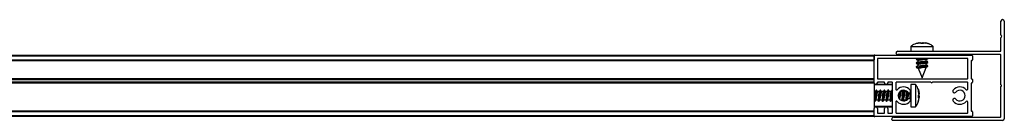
# Model space of a CAD drawing. Header units: millimetres. Extents: x 2691.005 to 2691.705, y 3117.748 to 3117.788.
# Tile 2 of 2: x 2691.355 to 2691.705, y 3117.748 to 3117.784. Entities that reach past the tile are written whole.
import ezdxf

# ---------------------------------------------------------------- set-up
doc = ezdxf.new("R2010")
doc.units = ezdxf.units.MM
doc.layers.add('SANINDUSA', color=3, linetype='Continuous')

msp = doc.modelspace()

# ---------------------------------------------------------------- linework, layer by layer
at = {"layer": 'SANINDUSA'}
for p, q in [((2691.703353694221, 3117.778732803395), (2691.703353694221, 3117.783579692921)), ((2691.704553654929, 3117.783579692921), (2691.704553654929, 3117.748779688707)), ((2691.673162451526, 3117.775600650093), (2691.674752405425, 3117.775934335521)), ((2691.673179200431, 3117.775600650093), (2691.67317020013, 3117.775600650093)), ((2691.674771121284, 3117.775934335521), (2691.673179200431, 3117.775600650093)), ((2691.674072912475, 3117.775848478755), (2691.673439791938, 3117.775665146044)), ((2691.674581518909, 3117.775934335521), (2691.674082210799, 3117.7758163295)), ((2691.674763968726, 3117.775869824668), (2691.675046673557, 3117.775934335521)), ((2691.674857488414, 3117.775600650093), (2691.674771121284, 3117.775934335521)), ((2691.675560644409, 3117.775934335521), (2691.674824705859, 3117.775600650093)), ((2691.675823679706, 3117.775600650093), (2691.674857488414, 3117.775600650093)), ((2691.675749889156, 3117.775600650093), (2691.675836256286, 3117.775934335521)), ((2691.675778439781, 3117.775600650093), (2691.675836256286, 3117.775934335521)), ((2691.675795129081, 3117.775600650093), (2691.675854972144, 3117.775934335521)), ((2691.675854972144, 3117.775934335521), (2691.675823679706, 3117.775600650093)), ((2691.677444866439, 3117.775600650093), (2691.675854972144, 3117.775934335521)), ((2691.677023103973, 3117.775600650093), (2691.676002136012, 3117.775833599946)), ((2691.676025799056, 3117.775934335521), (2691.67651592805, 3117.775818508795)), ((2691.67743717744, 3117.775600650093), (2691.677444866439, 3117.775600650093)), ((2691.703353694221, 3117.772979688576), (2691.703353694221, 3117.777726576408)), ((2691.703583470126, 3117.778422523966), (2691.703377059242, 3117.778668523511)), ((2691.703377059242, 3117.777790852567), (2691.703583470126, 3117.778036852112)), ((2691.666653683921, 3117.772879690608), (2691.703253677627, 3117.772879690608)), ((2691.671303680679, 3117.774603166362), (2691.671303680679, 3117.772879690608)), ((2691.671303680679, 3117.774603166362), (2691.679303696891, 3117.774603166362)), ((2691.679303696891, 3117.772879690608), (2691.679303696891, 3117.774603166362)), ((2691.044253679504, 3117.771529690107), (2691.658253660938, 3117.771529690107)), ((2691.044253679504, 3117.771229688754), (2691.658253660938, 3117.771229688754)), ((2691.044253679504, 3117.769829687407), (2691.658253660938, 3117.769829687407)), ((2691.044253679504, 3117.76952968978), (2691.658253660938, 3117.76952968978)), ((2691.658253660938, 3117.769429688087), (2691.044253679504, 3117.769429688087)), ((2691.658253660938, 3117.771229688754), (2691.658253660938, 3117.771529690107)), ((2691.658253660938, 3117.771229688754), (2691.658253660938, 3117.769829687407)), ((2691.658253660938, 3117.761629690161), (2691.658253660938, 3117.771229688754)), ((2691.658553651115, 3117.771529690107), (2691.692953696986, 3117.771529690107)), ((2691.659453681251, 3117.770229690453), (2691.659453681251, 3117.763129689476)), ((2691.691453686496, 3117.770329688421), (2691.659553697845, 3117.770329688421)), ((2691.703253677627, 3117.771679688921), (2691.666653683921, 3117.771679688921)), ((2691.673283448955, 3117.77157104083), (2691.673230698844, 3117.771529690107)), ((2691.673799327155, 3117.770329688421), (2691.673232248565, 3117.769884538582)), ((2691.673232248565, 3117.769884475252), (2691.673845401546, 3117.769670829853)), ((2691.673806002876, 3117.76893496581), (2691.673232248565, 3117.768484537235)), ((2691.673460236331, 3117.771679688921), (2691.673283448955, 3117.77157104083)), ((2691.673541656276, 3117.770329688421), (2691.673283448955, 3117.770171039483)), ((2691.673843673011, 3117.769115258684), (2691.673283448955, 3117.768771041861)), ((2691.673295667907, 3117.770000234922), (2691.673349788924, 3117.769976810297)), ((2691.673295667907, 3117.768600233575), (2691.673349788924, 3117.768576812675)), ((2691.67373560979, 3117.771679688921), (2691.673544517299, 3117.771529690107)), ((2691.673843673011, 3117.769671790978), (2691.673843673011, 3117.768941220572)), ((2691.6773750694, 3117.769174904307), (2691.676761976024, 3117.769388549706)), ((2691.676763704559, 3117.769944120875), (2691.677323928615, 3117.770288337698)), ((2691.676763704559, 3117.769387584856), (2691.676763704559, 3117.770117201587)), ((2691.676763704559, 3117.768544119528), (2691.677323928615, 3117.768888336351)), ((2691.676763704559, 3117.767987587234), (2691.676763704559, 3117.768717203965)), ((2691.67680131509, 3117.770124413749), (2691.677062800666, 3117.770329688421)), ((2691.67680131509, 3117.768724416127), (2691.6773750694, 3117.769174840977)), ((2691.676808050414, 3117.771529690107), (2691.676999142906, 3117.771679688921)), ((2691.677065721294, 3117.771529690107), (2691.677309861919, 3117.771679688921)), ((2691.677311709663, 3117.769059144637), (2691.677257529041, 3117.769082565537)), ((2691.69155370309, 3117.763129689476), (2691.69155370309, 3117.770229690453)), ((2691.692753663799, 3117.769429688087), (2691.692753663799, 3117.763129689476)), ((2691.692953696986, 3117.76952968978), (2691.692853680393, 3117.76952968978)), ((2691.693253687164, 3117.771229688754), (2691.693253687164, 3117.769829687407)), ((2691.703353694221, 3117.760829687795), (2691.703353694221, 3117.771579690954)), ((2691.673232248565, 3117.768484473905), (2691.673845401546, 3117.768270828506)), ((2691.673806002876, 3117.767534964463), (2691.673232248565, 3117.767084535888)), ((2691.673232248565, 3117.767084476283), (2691.67395543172, 3117.766832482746)), ((2691.673843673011, 3117.767715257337), (2691.673283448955, 3117.767371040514)), ((2691.673295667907, 3117.767200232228), (2691.673349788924, 3117.767176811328)), ((2691.673843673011, 3117.768271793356), (2691.673843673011, 3117.767541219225)), ((2691.673938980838, 3117.766838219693), (2691.673940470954, 3117.766834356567)), ((2691.673940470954, 3117.766834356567), (2691.675303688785, 3117.763379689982)), ((2691.675303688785, 3117.763379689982), (2691.676763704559, 3117.767079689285)), ((2691.676763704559, 3117.767079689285), (2691.675357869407, 3117.767079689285)), ((2691.6773750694, 3117.76777490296), (2691.676761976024, 3117.767988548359)), ((2691.676763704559, 3117.767144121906), (2691.677323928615, 3117.767488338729)), ((2691.676763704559, 3117.767079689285), (2691.676763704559, 3117.767317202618)), ((2691.67680131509, 3117.76732441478), (2691.6773750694, 3117.767774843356)), ((2691.677311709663, 3117.76765914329), (2691.677257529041, 3117.767682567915)), ((2691.044253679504, 3117.763129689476), (2691.658253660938, 3117.763129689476)), ((2691.044253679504, 3117.763029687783), (2691.658253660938, 3117.763029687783)), ((2691.044253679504, 3117.762729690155), (2691.658253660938, 3117.762729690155)), ((2691.658253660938, 3117.761829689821), (2691.044253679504, 3117.761829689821)), ((2691.658253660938, 3117.761529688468), (2691.044253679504, 3117.761529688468)), ((2691.658253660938, 3117.761829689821), (2691.658253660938, 3117.762729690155)), ((2691.658253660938, 3117.761529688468), (2691.658253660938, 3117.761629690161)), ((2691.658253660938, 3117.761529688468), (2691.658253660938, 3117.761429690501)), ((2691.659453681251, 3117.761729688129), (2691.659453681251, 3117.761629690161)), ((2691.659553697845, 3117.763029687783), (2691.691453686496, 3117.763029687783)), ((2691.661853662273, 3117.761829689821), (2691.659553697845, 3117.761829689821)), ((2691.661953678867, 3117.761629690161), (2691.661953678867, 3117.761729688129)), ((2691.66315369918, 3117.761729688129), (2691.66315369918, 3117.761629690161)), ((2691.664653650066, 3117.761829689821), (2691.663253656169, 3117.761829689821)), ((2691.66475366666, 3117.750829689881), (2691.66475366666, 3117.761729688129)), ((2691.665953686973, 3117.761729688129), (2691.665953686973, 3117.759334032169)), ((2691.678453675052, 3117.761829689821), (2691.666053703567, 3117.761829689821)), ((2691.691453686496, 3117.761829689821), (2691.679053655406, 3117.761829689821)), ((2691.69155370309, 3117.759334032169), (2691.69155370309, 3117.761729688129)), ((2691.692853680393, 3117.763029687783), (2691.692953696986, 3117.763029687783)), ((2691.692953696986, 3117.761529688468), (2691.692853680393, 3117.761529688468)), ((2691.693253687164, 3117.762729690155), (2691.693253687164, 3117.761829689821)), ((2691.658253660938, 3117.761429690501), (2691.044253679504, 3117.761429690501)), ((2691.658253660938, 3117.761429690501), (2691.658253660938, 3117.752429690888)), ((2691.664553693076, 3117.761029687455), (2691.658253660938, 3117.761029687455)), ((2691.66475366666, 3117.760829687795), (2691.658253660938, 3117.760829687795)), ((2691.658710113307, 3117.758489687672), (2691.658253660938, 3117.758489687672)), ((2691.65867101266, 3117.758489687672), (2691.658685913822, 3117.758516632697)), ((2691.659121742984, 3117.759092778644), (2691.658685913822, 3117.758516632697)), ((2691.659162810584, 3117.759099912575), (2691.658714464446, 3117.758525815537)), ((2691.659384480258, 3117.758480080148), (2691.659167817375, 3117.759099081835)), ((2691.660110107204, 3117.758489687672), (2691.659379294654, 3117.758489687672)), ((2691.660521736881, 3117.759092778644), (2691.660085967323, 3117.758516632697)), ((2691.660562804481, 3117.759099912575), (2691.660114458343, 3117.758525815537)), ((2691.660784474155, 3117.758480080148), (2691.660567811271, 3117.759099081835)), ((2691.6615101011, 3117.758489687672), (2691.660779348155, 3117.758489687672)), ((2691.661471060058, 3117.758489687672), (2691.661485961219, 3117.758516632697)), ((2691.661921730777, 3117.759092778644), (2691.661485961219, 3117.758516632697)), ((2691.661962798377, 3117.759099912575), (2691.661514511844, 3117.758525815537)), ((2691.662184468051, 3117.758480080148), (2691.661967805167, 3117.759099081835)), ((2691.662910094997, 3117.758489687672), (2691.662179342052, 3117.758489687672)), ((2691.663321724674, 3117.759092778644), (2691.662885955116, 3117.758516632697)), ((2691.663362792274, 3117.759099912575), (2691.66291450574, 3117.758525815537)), ((2691.663584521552, 3117.758480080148), (2691.663367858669, 3117.759099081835)), ((2691.664310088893, 3117.758489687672), (2691.663579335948, 3117.758489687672)), ((2691.664271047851, 3117.758489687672), (2691.664285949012, 3117.758516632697)), ((2691.66472171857, 3117.759092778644), (2691.664285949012, 3117.758516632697)), ((2691.66475366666, 3117.759088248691), (2691.664314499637, 3117.758525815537)), ((2691.666121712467, 3117.759092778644), (2691.666106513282, 3117.759072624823)), ((2691.666162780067, 3117.759099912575), (2691.666131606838, 3117.759059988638)), ((2691.666188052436, 3117.759041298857), (2691.666167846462, 3117.759099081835)), ((2691.667784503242, 3117.758480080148), (2691.667731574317, 3117.758631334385)), ((2691.668510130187, 3117.758489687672), (2691.667779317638, 3117.758489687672)), ((2691.668208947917, 3117.75884993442), (2691.668079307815, 3117.758489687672)), ((2691.66827981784, 3117.758869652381), (2691.668301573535, 3117.758489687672)), ((2691.668663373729, 3117.758927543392), (2691.668376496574, 3117.758489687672)), ((2691.668566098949, 3117.758779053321), (2691.66846858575, 3117.758908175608)), ((2691.66847102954, 3117.758489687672), (2691.668485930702, 3117.758516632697)), ((2691.668797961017, 3117.758929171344), (2691.668485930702, 3117.758516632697)), ((2691.668828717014, 3117.758928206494), (2691.668514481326, 3117.758525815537)), ((2691.669184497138, 3117.758480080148), (2691.669034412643, 3117.758908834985)), ((2691.669910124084, 3117.758489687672), (2691.669179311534, 3117.758489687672)), ((2691.669571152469, 3117.75874484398), (2691.669479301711, 3117.758489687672)), ((2691.669687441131, 3117.758685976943), (2691.669701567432, 3117.758489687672)), ((2691.669840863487, 3117.758587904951), (2691.669776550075, 3117.758489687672)), ((2691.669904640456, 3117.758541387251), (2691.669885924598, 3117.758516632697)), ((2691.669918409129, 3117.758530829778), (2691.669914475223, 3117.758525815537)), ((2691.671074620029, 3117.756800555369), (2691.671074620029, 3117.758182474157)), ((2691.671274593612, 3117.758689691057), (2691.671273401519, 3117.758667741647)), ((2691.67299812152, 3117.761029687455), (2691.671274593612, 3117.761029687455)), ((2691.671274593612, 3117.761029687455), (2691.671274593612, 3117.756401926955)), ((2691.67299812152, 3117.761029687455), (2691.67299812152, 3117.756401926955)), ((2691.673283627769, 3117.760571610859), (2691.673014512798, 3117.760976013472)), ((2691.673995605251, 3117.759060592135), (2691.673995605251, 3117.759212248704)), ((2691.673995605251, 3117.759212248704), (2691.674329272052, 3117.757650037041)), ((2691.674329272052, 3117.757479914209), (2691.673995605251, 3117.759060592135)), ((2691.674329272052, 3117.757305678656), (2691.673995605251, 3117.758784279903)), ((2691.674329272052, 3117.757156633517), (2691.673995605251, 3117.758486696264)), ((2691.674198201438, 3117.758306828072), (2691.674329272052, 3117.757744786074)), ((2691.692753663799, 3117.761429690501), (2691.692753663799, 3117.751629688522)), ((2691.703353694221, 3117.74947968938), (2691.703353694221, 3117.760229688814)), ((2691.658253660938, 3117.755569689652), (2691.658269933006, 3117.755569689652)), ((2691.658264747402, 3117.755579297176), (2691.658481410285, 3117.754960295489)), ((2691.65848647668, 3117.754959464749), (2691.658934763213, 3117.755533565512)), ((2691.658527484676, 3117.754966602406), (2691.658963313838, 3117.755542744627)), ((2691.658575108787, 3117.755072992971), (2691.658527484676, 3117.754966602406)), ((2691.658947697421, 3117.755569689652), (2691.659669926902, 3117.755569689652)), ((2691.658963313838, 3117.755542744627), (2691.658978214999, 3117.755569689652)), ((2691.659664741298, 3117.755579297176), (2691.659881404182, 3117.754960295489)), ((2691.659886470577, 3117.754959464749), (2691.66033475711, 3117.755533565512)), ((2691.659927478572, 3117.754966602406), (2691.660363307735, 3117.755542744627)), ((2691.659975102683, 3117.755072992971), (2691.659927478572, 3117.754966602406)), ((2691.660347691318, 3117.755569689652), (2691.661069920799, 3117.755569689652)), ((2691.660363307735, 3117.755542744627), (2691.660378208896, 3117.755569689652)), ((2691.661064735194, 3117.755579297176), (2691.661281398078, 3117.754960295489)), ((2691.661286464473, 3117.754959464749), (2691.661734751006, 3117.755533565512)), ((2691.661327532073, 3117.754966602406), (2691.661763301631, 3117.755542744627)), ((2691.66137509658, 3117.755072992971), (2691.661327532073, 3117.754966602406)), ((2691.661747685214, 3117.755569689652), (2691.662469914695, 3117.755569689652)), ((2691.661763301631, 3117.755542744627), (2691.661778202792, 3117.755569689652)), ((2691.662464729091, 3117.755579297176), (2691.662681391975, 3117.754960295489)), ((2691.66268645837, 3117.754959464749), (2691.663134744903, 3117.755533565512)), ((2691.66272752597, 3117.754966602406), (2691.663163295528, 3117.755542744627)), ((2691.662775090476, 3117.755072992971), (2691.66272752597, 3117.754966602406)), ((2691.663147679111, 3117.755569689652), (2691.663869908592, 3117.755569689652)), ((2691.663163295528, 3117.755542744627), (2691.663178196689, 3117.755569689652)), ((2691.663864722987, 3117.755579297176), (2691.664081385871, 3117.754960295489)), ((2691.664086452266, 3117.754959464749), (2691.664534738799, 3117.755533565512)), ((2691.664127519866, 3117.754966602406), (2691.664563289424, 3117.755542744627)), ((2691.664175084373, 3117.755072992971), (2691.664127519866, 3117.754966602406)), ((2691.664547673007, 3117.755569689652), (2691.66475366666, 3117.755569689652)), ((2691.664563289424, 3117.755542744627), (2691.664578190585, 3117.755569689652)), ((2691.665953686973, 3117.754725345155), (2691.665953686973, 3117.750829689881)), ((2691.666105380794, 3117.754986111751), (2691.666119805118, 3117.754966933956)), ((2691.666154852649, 3117.754972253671), (2691.666169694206, 3117.755013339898)), ((2691.667537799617, 3117.755569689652), (2691.668069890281, 3117.755569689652)), ((2691.667721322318, 3117.755434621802), (2691.667769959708, 3117.755569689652)), ((2691.668064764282, 3117.755579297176), (2691.668192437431, 3117.755214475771)), ((2691.668439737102, 3117.755155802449), (2691.668734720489, 3117.755533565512)), ((2691.668467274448, 3117.755151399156), (2691.668763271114, 3117.755542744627)), ((2691.668589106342, 3117.755136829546), (2691.668872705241, 3117.755569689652)), ((2691.668683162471, 3117.755280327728), (2691.668796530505, 3117.755130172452)), ((2691.668747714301, 3117.755569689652), (2691.669469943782, 3117.755569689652)), ((2691.668763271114, 3117.755542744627), (2691.66877823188, 3117.755569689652)), ((2691.668776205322, 3117.7554224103), (2691.66885279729, 3117.755132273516)), ((2691.669018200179, 3117.755148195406), (2691.669169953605, 3117.755569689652)), ((2691.669464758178, 3117.755579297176), (2691.669559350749, 3117.75530896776)), ((2691.671074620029, 3117.755876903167), (2691.671074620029, 3117.756800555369)), ((2691.671273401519, 3117.755391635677), (2691.671274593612, 3117.755369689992)), ((2691.671274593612, 3117.756401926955), (2691.671274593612, 3117.753029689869)), ((2691.67299812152, 3117.756401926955), (2691.67299812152, 3117.753029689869)), ((2691.673995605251, 3117.757172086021), (2691.674329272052, 3117.757479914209)), ((2691.673995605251, 3117.756217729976), (2691.673995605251, 3117.757172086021)), ((2691.673995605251, 3117.757172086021), (2691.673995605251, 3117.756887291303)), ((2691.673995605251, 3117.756887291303), (2691.674329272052, 3117.75657946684)), ((2691.673995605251, 3117.756628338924), (2691.674329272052, 3117.75657946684)), ((2691.674329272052, 3117.756409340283), (2691.673995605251, 3117.756476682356)), ((2691.674329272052, 3117.756409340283), (2691.673995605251, 3117.756217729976)), ((2691.673995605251, 3117.75484712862), (2691.674329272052, 3117.756409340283)), ((2691.674058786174, 3117.755132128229), (2691.674223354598, 3117.755737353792)), ((2691.674076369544, 3117.756776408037), (2691.674329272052, 3117.757305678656)), ((2691.674126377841, 3117.757178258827), (2691.674329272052, 3117.756753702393)), ((2691.674160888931, 3117.755507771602), (2691.674221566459, 3117.755813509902)), ((2691.67418282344, 3117.756987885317), (2691.674329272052, 3117.757299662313)), ((2691.674196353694, 3117.755744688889), (2691.674329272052, 3117.75631459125)), ((2691.674329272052, 3117.757299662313), (2691.674233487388, 3117.757722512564)), ((2691.674233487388, 3117.756877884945), (2691.674329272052, 3117.757156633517)), ((2691.674329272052, 3117.75657946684), (2691.6742759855, 3117.756326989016)), ((2691.69155370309, 3117.750829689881), (2691.69155370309, 3117.754725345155)), ((2691.044253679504, 3117.751629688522), (2691.658253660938, 3117.751629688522)), ((2691.044253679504, 3117.751529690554), (2691.658253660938, 3117.751529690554)), ((2691.658253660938, 3117.751229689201), (2691.044253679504, 3117.751229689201)), ((2691.658253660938, 3117.753229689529), (2691.66475366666, 3117.753229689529)), ((2691.658253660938, 3117.753029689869), (2691.664553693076, 3117.753029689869)), ((2691.658253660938, 3117.749829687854), (2691.658253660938, 3117.752429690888)), ((2691.658253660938, 3117.749829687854), (2691.658253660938, 3117.751229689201)), ((2691.659453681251, 3117.752429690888), (2691.659453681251, 3117.750829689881)), ((2691.661953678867, 3117.750829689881), (2691.661953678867, 3117.752429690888)), ((2691.66315369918, 3117.752429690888), (2691.66315369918, 3117.750829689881)), ((2691.671274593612, 3117.753029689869), (2691.67299812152, 3117.753029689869)), ((2691.672991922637, 3117.753068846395), (2691.673357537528, 3117.753538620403)), ((2691.692853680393, 3117.751529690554), (2691.692953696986, 3117.751529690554)), ((2691.693253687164, 3117.751229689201), (2691.693253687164, 3117.749829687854)), ((2691.658253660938, 3117.749829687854), (2691.044253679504, 3117.749829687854)), ((2691.658253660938, 3117.749529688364), (2691.044253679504, 3117.749529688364)), ((2691.658253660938, 3117.749529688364), (2691.658253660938, 3117.749829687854)), ((2691.692953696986, 3117.749529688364), (2691.658553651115, 3117.749529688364)), ((2691.659553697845, 3117.750729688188), (2691.661853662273, 3117.750729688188)), ((2691.663253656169, 3117.750729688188), (2691.664653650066, 3117.750729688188)), ((2691.664553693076, 3117.748479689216), (2691.664553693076, 3117.748779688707)), ((2691.703953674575, 3117.748179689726), (2691.664853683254, 3117.748179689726)), ((2691.665153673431, 3117.74937968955), (2691.703253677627, 3117.74937968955)), ((2691.666053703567, 3117.750729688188), (2691.691453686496, 3117.750729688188))]:
    msp.add_line(p, q, dxfattribs=at)
at = {"layer": 'SANINDUSA', "flags": 128}
for points in [[(2691.673283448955, 3117.770171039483), (2691.673211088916, 3117.770097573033), (2691.673333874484, 3117.769985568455), (2691.673353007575, 3117.769979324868)], [(2691.673283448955, 3117.768771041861), (2691.673211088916, 3117.768697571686), (2691.673333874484, 3117.768585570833), (2691.673353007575, 3117.768579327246)], [(2691.675299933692, 3117.76917968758), (2691.674738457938, 3117.769086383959), (2691.674256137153, 3117.76900689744), (2691.673928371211, 3117.76895363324), (2691.673806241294, 3117.768934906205), (2691.673843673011, 3117.768942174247)], [(2691.673843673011, 3117.769037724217), (2691.673825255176, 3117.769086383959), (2691.673843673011, 3117.769111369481)], [(2691.674738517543, 3117.771529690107), (2691.675339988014, 3117.771629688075), (2691.675639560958, 3117.771679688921)], [(2691.676763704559, 3117.770107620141), (2691.677200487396, 3117.770229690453), (2691.677376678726, 3117.770329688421)], [(2691.676763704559, 3117.768707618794), (2691.677200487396, 3117.768829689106), (2691.677396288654, 3117.768961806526), (2691.677311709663, 3117.769059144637)], [(2691.676861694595, 3117.771529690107), (2691.677200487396, 3117.771629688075), (2691.677309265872, 3117.771679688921)], [(2691.673283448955, 3117.767371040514), (2691.673211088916, 3117.767297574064), (2691.673333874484, 3117.767185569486), (2691.673353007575, 3117.767179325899)], [(2691.675299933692, 3117.767779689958), (2691.674738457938, 3117.767686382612), (2691.674256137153, 3117.767606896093), (2691.673928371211, 3117.767553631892), (2691.673806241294, 3117.767534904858), (2691.673843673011, 3117.767542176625)], [(2691.673843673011, 3117.767637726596), (2691.673825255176, 3117.767686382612), (2691.673843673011, 3117.76771137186)], [(2691.676763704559, 3117.767307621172), (2691.677200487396, 3117.767429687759), (2691.677396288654, 3117.767561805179), (2691.677311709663, 3117.76765914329)], [(2691.658700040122, 3117.75848414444), (2691.658700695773, 3117.758486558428), (2691.658719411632, 3117.758508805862), (2691.658700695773, 3117.758309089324), (2691.658647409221, 3117.757918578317), (2691.658567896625, 3117.757398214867), (2691.658474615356, 3117.756829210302)], [(2691.659121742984, 3117.759092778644), (2691.659143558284, 3117.759104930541), (2691.659155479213, 3117.759087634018)], [(2691.660101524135, 3117.758489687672), (2691.660119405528, 3117.758508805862), (2691.66010068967, 3117.758309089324), (2691.660047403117, 3117.757918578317), (2691.659967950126, 3117.757398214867), (2691.659874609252, 3117.756829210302)], [(2691.660071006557, 3117.758489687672), (2691.66010068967, 3117.75852527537), (2691.66010903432, 3117.758514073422)], [(2691.660521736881, 3117.759092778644), (2691.660543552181, 3117.759104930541), (2691.66055547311, 3117.759087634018)], [(2691.661501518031, 3117.758489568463), (2691.661519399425, 3117.758508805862), (2691.661500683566, 3117.758309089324), (2691.661447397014, 3117.757918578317), (2691.661367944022, 3117.757398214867), (2691.661274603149, 3117.756829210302)], [(2691.661921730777, 3117.759092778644), (2691.661943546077, 3117.759104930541), (2691.661955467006, 3117.759087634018)], [(2691.662901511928, 3117.758489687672), (2691.662919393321, 3117.758508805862), (2691.662900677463, 3117.758309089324), (2691.66284739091, 3117.757918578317), (2691.662767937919, 3117.757398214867), (2691.662674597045, 3117.756829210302)], [(2691.662871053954, 3117.758489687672), (2691.662900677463, 3117.75852527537), (2691.662909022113, 3117.758514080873)], [(2691.663321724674, 3117.759092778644), (2691.663343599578, 3117.759104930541), (2691.663355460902, 3117.759087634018)], [(2691.664301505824, 3117.758489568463), (2691.664319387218, 3117.758508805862), (2691.664300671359, 3117.758309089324), (2691.664247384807, 3117.757918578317), (2691.664167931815, 3117.757398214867), (2691.664074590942, 3117.756829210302)], [(2691.66472171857, 3117.759092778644), (2691.664743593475, 3117.759104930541), (2691.664755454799, 3117.759087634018)], [(2691.666121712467, 3117.759092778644), (2691.666143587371, 3117.759104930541), (2691.666155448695, 3117.759087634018)], [(2691.666162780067, 3117.759099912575), (2691.666169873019, 3117.759075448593), (2691.66616897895, 3117.759046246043)], [(2691.668501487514, 3117.758489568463), (2691.668519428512, 3117.758508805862), (2691.668500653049, 3117.758309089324), (2691.668447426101, 3117.757918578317), (2691.668367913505, 3117.757398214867), (2691.668274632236, 3117.756829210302)], [(2691.668686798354, 3117.758928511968), (2691.66862463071, 3117.758740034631), (2691.668607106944, 3117.758676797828)], [(2691.669901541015, 3117.758489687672), (2691.669919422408, 3117.758508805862), (2691.669900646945, 3117.758309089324), (2691.669847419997, 3117.757918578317), (2691.669767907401, 3117.757398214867), (2691.669674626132, 3117.756829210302)], [(2691.669871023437, 3117.758489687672), (2691.669900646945, 3117.75852527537), (2691.6699090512, 3117.758514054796)], [(2691.666107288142, 3117.754987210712), (2691.666143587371, 3117.754954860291), (2691.666154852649, 3117.754972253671)], [(2691.667036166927, 3117.757842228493), (2691.666967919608, 3117.757398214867), (2691.666874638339, 3117.756829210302)], [(2691.668871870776, 3117.755569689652), (2691.668801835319, 3117.755562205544), (2691.668796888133, 3117.755569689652)]]:
    msp.add_lwpolyline(points, dxfattribs=at)
at = {"layer": 'SANINDUSA'}
for centre, radius, start, end in [((2691.703953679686, 3117.78357968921), 0.0006000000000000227, 0, 180), ((2691.703453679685, 3117.778732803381), 9.999999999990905e-05, 180, 220.0000000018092), ((2691.703453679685, 3117.777726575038), 9.999999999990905e-05, 139.9999999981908, 180), ((2691.703353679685, 3117.77822968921), 0.0003000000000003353, 319.9999999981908, 40.00000000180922), ((2691.666653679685, 3117.77227968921), 0.000600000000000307, 90, 270), ((2691.703253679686, 3117.77297968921), 9.999999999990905e-05, 270, 0), ((2691.658553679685, 3117.77122968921), 0.0003000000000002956, 90, 180), ((2691.659553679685, 3117.77022968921), 9.999999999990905e-05, 90, 180), ((2691.639573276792, 3117.982948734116), 0.2157064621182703, 278.9771542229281, 279.7056142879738), ((2691.632987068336, 3118.022790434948), 0.2574707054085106, 278.9927650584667, 279.927401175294), ((2691.654559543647, 3117.896932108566), 0.1287434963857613, 279.2967913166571, 279.9483505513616), ((2691.654616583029, 3117.895195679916), 0.1284022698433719, 279.2959255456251, 279.9492163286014), ((2691.691453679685, 3117.77022968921), 9.999999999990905e-05, 0, 90), ((2691.692853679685, 3117.76942968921), 9.999999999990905e-05, 90, 180), ((2691.692953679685, 3117.77122968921), 0.0002999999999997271, 0, 90), ((2691.692953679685, 3117.76982968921), 0.0003000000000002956, 270, 0), ((2691.703253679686, 3117.77157968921), 9.999999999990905e-05, 0, 90), ((2691.633267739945, 3118.019682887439), 0.2557402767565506, 278.9904539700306, 279.9314166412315), ((2691.654616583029, 3117.893795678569), 0.1284022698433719, 279.2959255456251, 279.9492163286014), ((2691.658853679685, 3117.76162968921), 0.0006000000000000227, 180, 0), ((2691.659553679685, 3117.76312968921), 9.999999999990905e-05, 180, 270), ((2691.659553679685, 3117.76172968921), 9.999999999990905e-05, 90, 180), ((2691.661853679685, 3117.76172968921), 9.999999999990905e-05, 0, 90), ((2691.662553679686, 3117.76162968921), 0.0006000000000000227, 180, 0), ((2691.663253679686, 3117.76172968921), 0.0001000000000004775, 90, 180), ((2691.664653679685, 3117.76172968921), 0.0001000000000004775, 0, 90), ((2691.666053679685, 3117.76172968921), 9.999999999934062e-05, 90, 180), ((2691.678753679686, 3117.76195468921), 0.0003250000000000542, 202.6198649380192, 337.3801350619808), ((2691.691453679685, 3117.76312968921), 9.999999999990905e-05, 270, 0), ((2691.691453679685, 3117.76172968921), 0.0001000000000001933, 0, 90), ((2691.692853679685, 3117.76312968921), 9.999999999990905e-05, 180, 270), ((2691.692853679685, 3117.76142968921), 0.0001000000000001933, 90, 180), ((2691.692953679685, 3117.76272968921), 0.0003000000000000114, 0, 90), ((2691.692953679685, 3117.76182968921), 0.0003000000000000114, 270, 0), ((2691.632633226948, 3117.761340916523), 0.02662406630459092, 346.1337534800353, 355.1715801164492), ((2691.634045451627, 3117.761338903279), 0.02661170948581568, 346.1316508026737, 355.1736827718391), ((2691.635445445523, 3117.761338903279), 0.02661170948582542, 346.1316508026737, 355.1736827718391), ((2691.636857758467, 3117.761336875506), 0.0265992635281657, 346.1295309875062, 355.1758025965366), ((2691.627788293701, 3117.763202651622), 0.0372172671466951, 347.2048521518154, 353.3300939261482), ((2691.664553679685, 3117.76082968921), 0.0001999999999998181, 0, 90), ((2691.666253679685, 3117.759334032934), 0.0003000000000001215, 180, 317.3320744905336), ((2691.668753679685, 3117.75702968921), 0.003100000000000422, 39.79181950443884, 137.3320744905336), ((2691.668753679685, 3117.75702968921), 0.001900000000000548, 39.79181950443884, 320.2081804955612), ((2691.599559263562, 3117.768155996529), 0.06862878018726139, 349.8551936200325, 351.8751300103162), ((2691.619452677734, 3117.765114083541), 0.04989136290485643, 348.5082749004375, 352.8667193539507), ((2691.604231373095, 3117.767882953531), 0.06673724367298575, 349.2571676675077, 351.6526502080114), ((2691.670674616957, 3117.75862968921), 0.000600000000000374, 219.7918195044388, 39.79181950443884), ((2691.686832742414, 3117.75862968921), 0.0006000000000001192, 140.2081804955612, 320.2081804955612), ((2691.688753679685, 3117.75702968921), 0.003100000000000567, 42.66792550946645, 140.2081804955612), ((2691.688753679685, 3117.75702968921), 0.001899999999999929, 219.7918195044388, 140.2081804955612), ((2691.691253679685, 3117.759334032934), 0.0003000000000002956, 222.6679255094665, 0), ((2691.703228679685, 3117.76052968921), 0.0003250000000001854, 292.6198649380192, 67.38013506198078), ((2691.647969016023, 3117.758299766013), 0.01130926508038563, 345.8420427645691, 352.236156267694), ((2691.649381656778, 3117.758297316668), 0.01129640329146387, 345.8383989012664, 352.2398001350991), ((2691.650781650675, 3117.758297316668), 0.01129640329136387, 345.8383989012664, 352.2398001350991), ((2691.652181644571, 3117.758297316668), 0.01129640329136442, 345.8383989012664, 352.2398001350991), ((2691.654361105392, 3117.758110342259), 0.01049488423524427, 345.787023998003, 351.9926491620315), ((2691.666253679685, 3117.754725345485), 0.0003000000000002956, 42.66792550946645, 180), ((2691.668753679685, 3117.75702968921), 0.003100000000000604, 222.6679255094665, 320.2081804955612), ((2691.641388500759, 3117.761009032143), 0.02652670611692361, 348.4887385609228, 350.8089331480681), ((2691.657774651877, 3117.758299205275), 0.01130362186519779, 345.8377583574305, 352.2351249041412), ((2691.642530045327, 3117.761299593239), 0.02821027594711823, 348.7430118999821, 350.7643886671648), ((2691.670674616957, 3117.75542968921), 0.000600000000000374, 320.2081804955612, 140.2081804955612), ((2691.686832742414, 3117.75542968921), 0.000600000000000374, 39.79181950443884, 219.7918195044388), ((2691.688753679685, 3117.75702968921), 0.003100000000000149, 219.7918195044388, 317.3320744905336), ((2691.691253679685, 3117.754725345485), 0.0003000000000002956, 0, 137.3320744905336), ((2691.658853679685, 3117.75242968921), 0.0006000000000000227, 0, 180), ((2691.662553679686, 3117.75242968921), 0.0006000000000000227, 0, 180), ((2691.664553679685, 3117.75322968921), 0.0002000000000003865, 270, 0), ((2691.692853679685, 3117.75162968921), 0.0001000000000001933, 180, 270), ((2691.692953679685, 3117.75122968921), 0.0003000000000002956, 0, 90), ((2691.658553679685, 3117.74982968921), 0.0003000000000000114, 180, 270), ((2691.659553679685, 3117.75082968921), 0.0001000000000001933, 180, 270), ((2691.661853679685, 3117.75082968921), 0.0001000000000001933, 270, 0), ((2691.663253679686, 3117.75082968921), 0.0001000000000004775, 180, 270), ((2691.665153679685, 3117.74877968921), 0.0006000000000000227, 90, 180), ((2691.664853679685, 3117.74847968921), 0.0003000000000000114, 180, 270), ((2691.664653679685, 3117.75082968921), 0.0001000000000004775, 270, 0), ((2691.666053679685, 3117.75082968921), 0.0001000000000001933, 180, 270), ((2691.691453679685, 3117.75082968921), 0.0001000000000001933, 270, 0), ((2691.692953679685, 3117.74982968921), 0.0002999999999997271, 270, 0), ((2691.703253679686, 3117.74947968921), 0.0001000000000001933, 270, 0), ((2691.703953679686, 3117.74877968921), 0.0006000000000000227, 270, 0)]:
    msp.add_arc(centre, radius, start, end, dxfattribs=at)
for centre, major_axis, ratio, start_param, end_param in [((2691.675303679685, 3117.769184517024), (0.001459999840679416, 0.0002432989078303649), 0.002803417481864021, 3.141125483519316, 4.709368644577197), ((2691.675303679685, 3117.767784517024), (0.001459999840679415, 0.0002432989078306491), 0.002803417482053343, 3.141125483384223, 4.709368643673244), ((2691.658469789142, 3117.75702968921), (0.0002404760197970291, 0.001459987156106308), 0.02546636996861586, 4.578832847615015, 6.287379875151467), ((2691.659869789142, 3117.75702968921), (0.0002404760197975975, 0.001459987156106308), 0.02546636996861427, 4.578832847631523, 6.287379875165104), ((2691.661269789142, 3117.75702968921), (0.0002404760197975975, 0.001459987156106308), 0.02546636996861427, 4.578832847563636, 6.287379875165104), ((2691.662669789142, 3117.75702968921), (0.0002404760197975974, 0.001459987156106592), 0.0254663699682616, 4.578832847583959, 6.28737987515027), ((2691.664069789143, 3117.75702968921), (0.000240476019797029, 0.001459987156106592), 0.02546636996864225, 4.578832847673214, 6.287379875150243), ((2691.668269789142, 3117.75702968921), (0.0002404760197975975, 0.001459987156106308), 0.02546636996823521, 4.578832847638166, 6.287379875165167), ((2691.669669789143, 3117.75702968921), (0.000240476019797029, 0.001459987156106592), 0.02546636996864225, 4.578832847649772, 6.287379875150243), ((2691.666869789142, 3117.75702968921), (0.0002404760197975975, 0.001459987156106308), 0.02546636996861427, 4.578832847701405, 5.287355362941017)]:
    msp.add_ellipse(centre, major_axis=major_axis, ratio=ratio, start_param=start_param, end_param=end_param, dxfattribs=at)
for points, knots in [([(2691.673174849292, 3117.77558868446), (2691.672884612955, 3117.775490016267), (2691.672219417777, 3117.775263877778), (2691.671653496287, 3117.77484513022), (2691.67133449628, 3117.774609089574)], [0, 0, 0, 0, 0.4363175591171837, 1, 1, 1, 1]), ([(2691.678024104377, 3117.775353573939), (2691.677698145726, 3117.775510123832), (2691.677216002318, 3117.775741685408), (2691.67668848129, 3117.775807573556), (2691.67651759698, 3117.775828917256)], [0, 0, 0, 0, 0.6760616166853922, 1, 1, 1, 1]), ([(2691.67924593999, 3117.774612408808), (2691.679099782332, 3117.774730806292), (2691.67862528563, 3117.775115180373), (2691.678001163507, 3117.775449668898), (2691.677514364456, 3117.775577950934), (2691.677436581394, 3117.775598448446)], [0, 0, 0, 0, 0.2722061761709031, 0.8837096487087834, 1, 1, 1, 1]), ([(2691.673845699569, 3117.769671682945), (2691.673845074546, 3117.769671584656), (2691.673830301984, 3117.769669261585), (2691.673902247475, 3117.769678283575), (2691.67410395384, 3117.769704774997), (2691.674463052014, 3117.769753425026), (2691.674898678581, 3117.76981381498), (2691.675210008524, 3117.769858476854), (2691.675357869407, 3117.769879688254)], [0, 0, 0, 0, 0.007774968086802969, 0.1837631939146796, 0.3912884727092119, 0.5997102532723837, 0.8098891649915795, 1, 1, 1, 1]), ([(2691.675299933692, 3117.76917968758), (2691.675465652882, 3117.769203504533), (2691.675797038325, 3117.76925113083), (2691.676238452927, 3117.769313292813), (2691.676568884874, 3117.769359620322), (2691.676741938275, 3117.769384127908), (2691.676756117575, 3117.76938668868), (2691.676761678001, 3117.769387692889)], [0, 0, 0, 0, 0.2168469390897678, 0.4336246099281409, 0.6489775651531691, 0.8623462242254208, 1, 1, 1, 1]), ([(2691.673845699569, 3117.768271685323), (2691.673845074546, 3117.768271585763), (2691.673830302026, 3117.768269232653), (2691.673902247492, 3117.768278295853), (2691.674103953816, 3117.768304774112), (2691.674463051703, 3117.768353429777), (2691.674898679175, 3117.768413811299), (2691.675210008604, 3117.768458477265), (2691.675357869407, 3117.768479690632)], [0, 0, 0, 0, 0.007774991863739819, 0.1837631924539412, 0.3912885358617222, 0.5997102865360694, 0.8098889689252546, 0.9999999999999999, 0.9999999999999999, 0.9999999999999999, 0.9999999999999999]), ([(2691.673958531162, 3117.766841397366), (2691.673957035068, 3117.766840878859), (2691.673953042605, 3117.766839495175), (2691.674125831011, 3117.766866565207), (2691.674438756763, 3117.766917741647), (2691.674867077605, 3117.766990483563), (2691.67519314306, 3117.767049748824), (2691.675357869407, 3117.767079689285)], [0, 0, 0, 0, 0.1283309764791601, 0.3424631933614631, 0.5578609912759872, 0.7766339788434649, 1, 1, 1, 1]), ([(2691.675299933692, 3117.767779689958), (2691.675465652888, 3117.767803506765), (2691.675797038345, 3117.76785113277), (2691.676238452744, 3117.767913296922), (2691.676568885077, 3117.767959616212), (2691.676741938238, 3117.767984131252), (2691.676756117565, 3117.767986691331), (2691.676761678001, 3117.767987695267)], [0, 0, 0, 0, 0.2168469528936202, 0.433624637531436, 0.6489774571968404, 0.8623462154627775, 1, 1, 1, 1]), ([(2691.659380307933, 3117.758478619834), (2691.659381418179, 3117.758477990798), (2691.659385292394, 3117.758475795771), (2691.659376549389, 3117.758356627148), (2691.65934937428, 3117.758093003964), (2691.659300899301, 3117.757691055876), (2691.659240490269, 3117.757229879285), (2691.659195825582, 3117.756919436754), (2691.659174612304, 3117.756771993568)], [0, 0, 0, 0, 0.06650842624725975, 0.232081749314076, 0.4273110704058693, 0.6234122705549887, 0.8211414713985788, 1, 1, 1, 1]), ([(2691.66078030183, 3117.758478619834), (2691.660781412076, 3117.758477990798), (2691.660785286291, 3117.758475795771), (2691.660776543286, 3117.758356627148), (2691.660749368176, 3117.758093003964), (2691.660700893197, 3117.757691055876), (2691.660640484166, 3117.757229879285), (2691.660595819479, 3117.756919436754), (2691.6605746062, 3117.756771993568)], [0, 0, 0, 0, 0.06650842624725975, 0.232081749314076, 0.4273110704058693, 0.6234122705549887, 0.8211414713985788, 1, 1, 1, 1]), ([(2691.662180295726, 3117.758478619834), (2691.662181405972, 3117.758477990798), (2691.662185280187, 3117.758475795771), (2691.662176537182, 3117.758356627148), (2691.662149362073, 3117.758093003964), (2691.662100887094, 3117.757691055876), (2691.662040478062, 3117.757229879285), (2691.661995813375, 3117.756919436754), (2691.661974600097, 3117.756771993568)], [0, 0, 0, 0, 0.06650842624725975, 0.232081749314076, 0.4273110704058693, 0.6234122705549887, 0.8211414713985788, 1, 1, 1, 1]), ([(2691.663580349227, 3117.758478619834), (2691.663581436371, 3117.758477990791), (2691.663585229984, 3117.758475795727), (2691.663576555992, 3117.758356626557), (2691.663549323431, 3117.758093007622), (2691.66350098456, 3117.757691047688), (2691.663440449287, 3117.757229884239), (2691.663395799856, 3117.756919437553), (2691.663374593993, 3117.756771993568)], [0, 0, 0, 0, 0.06650803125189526, 0.2320813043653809, 0.4273105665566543, 0.6234093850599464, 0.8211415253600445, 1, 1, 1, 1]), ([(2691.667780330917, 3117.758478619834), (2691.667781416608, 3117.758477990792), (2691.667785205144, 3117.758475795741), (2691.667776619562, 3117.758356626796), (2691.667749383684, 3117.758093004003), (2691.667700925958, 3117.757691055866), (2691.667640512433, 3117.757229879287), (2691.667595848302, 3117.756919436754), (2691.667574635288, 3117.756771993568)], [0, 0, 0, 0, 0.06650810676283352, 0.2320811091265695, 0.4273105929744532, 0.6234119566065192, 0.821141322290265, 1, 1, 1, 1]), ([(2691.669180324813, 3117.758478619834), (2691.669181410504, 3117.758477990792), (2691.669185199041, 3117.758475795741), (2691.669176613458, 3117.758356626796), (2691.66914937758, 3117.758093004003), (2691.669100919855, 3117.757691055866), (2691.66904050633, 3117.757229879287), (2691.668995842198, 3117.756919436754), (2691.668974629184, 3117.756771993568)], [0, 0, 0, 0, 0.06650810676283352, 0.2320811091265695, 0.4273105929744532, 0.6234119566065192, 0.821141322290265, 1, 1, 1, 1]), ([(2691.670543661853, 3117.758052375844), (2691.670529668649, 3117.757933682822), (2691.670500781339, 3117.757688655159), (2691.670440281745, 3117.757228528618), (2691.670395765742, 3117.756919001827), (2691.670374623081, 3117.756771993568)], [0, 0, 0, 0, 0.3303402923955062, 0.6819483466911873, 0.9999999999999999, 0.9999999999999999, 0.9999999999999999, 0.9999999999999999]), ([(2691.673958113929, 3117.759224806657), (2691.673864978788, 3117.759496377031), (2691.673648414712, 3117.760127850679), (2691.673249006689, 3117.760664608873), (2691.673021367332, 3117.760970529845)], [0, 0, 0, 0, 0.4300581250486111, 1, 1, 1, 1]), ([(2691.67421042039, 3117.75830884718), (2691.674190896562, 3117.758473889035), (2691.674145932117, 3117.75885398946), (2691.673982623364, 3117.759201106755), (2691.673890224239, 3117.759397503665)], [0, 0, 0, 0, 0.4342059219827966, 1, 1, 1, 1]), ([(2691.674322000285, 3117.757723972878), (2691.674322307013, 3117.75777651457), (2691.674323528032, 3117.757985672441), (2691.674256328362, 3117.758185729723), (2691.674206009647, 3117.758335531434)], [0, 0, 0, 0, 0.2512059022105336, 1, 1, 1, 1]), ([(2691.658474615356, 3117.756829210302), (2691.658450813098, 3117.756667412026), (2691.658403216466, 3117.756343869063), (2691.658340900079, 3117.755941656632), (2691.658295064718, 3117.755670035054), (2691.658272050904, 3117.75556053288), (2691.658269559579, 3117.755576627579), (2691.658268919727, 3117.755580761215)], [0, 0, 0, 0, 0.2316513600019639, 0.4632259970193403, 0.6932994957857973, 0.9212294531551, 1, 1, 1, 1]), ([(2691.659874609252, 3117.756829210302), (2691.659850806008, 3117.756667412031), (2691.659803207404, 3117.756343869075), (2691.659740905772, 3117.75594165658), (2691.659695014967, 3117.755670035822), (2691.659672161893, 3117.755560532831), (2691.659669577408, 3117.75557662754), (2691.659668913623, 3117.755580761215)], [0, 0, 0, 0, 0.2316515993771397, 0.4632264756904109, 0.6933002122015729, 0.9212289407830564, 1, 1, 1, 1]), ([(2691.661274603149, 3117.756829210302), (2691.661250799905, 3117.756667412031), (2691.661203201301, 3117.756343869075), (2691.661140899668, 3117.75594165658), (2691.661095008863, 3117.755670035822), (2691.661072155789, 3117.755560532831), (2691.661069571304, 3117.75557662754), (2691.66106890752, 3117.755580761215)], [0, 0, 0, 0, 0.2316515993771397, 0.4632264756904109, 0.6933002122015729, 0.9212289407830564, 1, 1, 1, 1]), ([(2691.662674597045, 3117.756829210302), (2691.662650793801, 3117.756667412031), (2691.662603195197, 3117.756343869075), (2691.662540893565, 3117.75594165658), (2691.66249500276, 3117.755670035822), (2691.662472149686, 3117.755560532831), (2691.662469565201, 3117.75557662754), (2691.662468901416, 3117.755580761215)], [0, 0, 0, 0, 0.2316515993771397, 0.4632264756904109, 0.6933002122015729, 0.9212289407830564, 1, 1, 1, 1]), ([(2691.664074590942, 3117.756829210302), (2691.664050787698, 3117.756667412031), (2691.664003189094, 3117.756343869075), (2691.663940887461, 3117.75594165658), (2691.663894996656, 3117.755670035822), (2691.663872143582, 3117.755560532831), (2691.663869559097, 3117.75557662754), (2691.663868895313, 3117.755580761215)], [0, 0, 0, 0, 0.2316515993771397, 0.4632264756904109, 0.6933002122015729, 0.9212289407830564, 1, 1, 1, 1]), ([(2691.668274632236, 3117.756829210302), (2691.668250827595, 3117.756667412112), (2691.668203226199, 3117.75634386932), (2691.668140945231, 3117.755941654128), (2691.668094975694, 3117.755670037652), (2691.668072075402, 3117.755560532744), (2691.668069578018, 3117.755576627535), (2691.668068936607, 3117.755580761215)], [0, 0, 0, 0, 0.2316511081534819, 0.4632254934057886, 0.6933012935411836, 0.9212295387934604, 1, 1, 1, 1]), ([(2691.669674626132, 3117.756829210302), (2691.669650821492, 3117.756667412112), (2691.669603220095, 3117.75634386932), (2691.669540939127, 3117.755941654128), (2691.669494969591, 3117.755670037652), (2691.669472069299, 3117.755560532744), (2691.669469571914, 3117.755576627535), (2691.669468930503, 3117.755580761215)], [0, 0, 0, 0, 0.2316511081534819, 0.4632254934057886, 0.6933012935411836, 0.9212295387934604, 1, 1, 1, 1]), ([(2691.673014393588, 3117.753096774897), (2691.673131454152, 3117.753241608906), (2691.673514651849, 3117.753715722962), (2691.673843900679, 3117.754328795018), (2691.673969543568, 3117.754805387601), (2691.673987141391, 3117.75487214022)], [0, 0, 0, 0, 0.2744391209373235, 0.8983763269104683, 1, 1, 1, 1]), ([(2691.673934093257, 3117.754679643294), (2691.673935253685, 3117.754681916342), (2691.673969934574, 3117.754749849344), (2691.673982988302, 3117.754826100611), (2691.673995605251, 3117.7548998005)], [0, 0, 0, 0, 0.03346014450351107, 1, 1, 1, 1])]:
    msp.add_open_spline(points, degree=3, knots=knots, dxfattribs=at)

doc.saveas('drawing.dxf')
